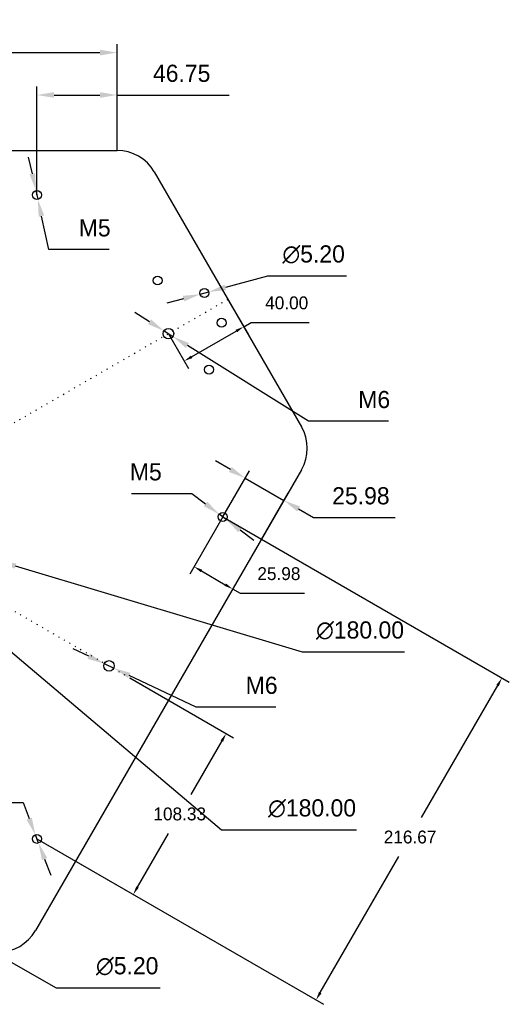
# Model space of a CAD drawing. Header units: millimetres. Extents: x -105 to 287, y 43 to 288.
# Tile 4 of 7: x 125 to 182, y 173 to 288. Entities that reach past the tile are written whole.
import ezdxf

# ---------------------------------------------------------------- set-up
doc = ezdxf.new("R2010")
doc.units = ezdxf.units.MM
doc.header["$PDSIZE"] = -1
doc.linetypes.add('DOT2', pattern=[0.635, 0, -0.635])
doc.dimstyles.new('ISO-25', dxfattribs={"dimtxt": 2.5, "dimasz": 2.5, "dimexe": 1.25, "dimexo": 0.625, "dimtad": 1, "dimtxsty": 'Standard', "dimcen": 2.5, "dimadec": 0, "dimazin": 0, "dimtfac": 1, "dimtmove": 0, "dimatfit": 3, "dimfxl": 0, "dimarcsym": 0})

# ---------------------------------------------------------------- blocks, each defined once
blk = doc.blocks.new('*D3')
at = {"color": 4, "lineweight": -2, "transparency": 16777216}
for p, q in [((74.72, 272.58), (74.72, 284.98)), ((136.75, 272.58), (136.75, 284.98)), ((76.72, 283.98), (134.75, 283.98))]:
    blk.add_line(p, q, dxfattribs=at)
at = {"color": 4, "transparency": 16777216}
for points in [[(76.72, 284.32), (76.72, 283.65), (74.72, 283.98)], [(134.75, 284.32), (134.75, 283.65), (136.75, 283.98)]]:
    blk.add_solid(points, dxfattribs=at)
at = {"layer": 'Defpoints', "color": 0, "transparency": 16777216}
for p in [(136.75, 283.98), (74.72, 272.58), (136.75, 272.58)]:
    blk.add_point(p, dxfattribs=at)
at = {"color": 4, "transparency": 16777216, "insert": (105.73, 286.51), "char_height": 2, "attachment_point": 5}
blk.add_mtext('310.17', dxfattribs=at)
blk = doc.blocks.new('*D6')
at = {"color": 4, "lineweight": -2, "transparency": 16777216}
blk.add_line((66.14, 266.69), (51.42, 266.69), dxfattribs=at)
for start, end in [(254.022, 345.978), (225.978, 240)]:
    blk.add_arc((71.83, 272.58), 8.19, start, end, dxfattribs=at)
at = {"color": 4, "transparency": 16777216}
for points in [[(79.45, 270.64), (80.11, 270.56), (80.02, 272.58)], [(69.45, 264.4), (69.71, 265.02), (67.73, 265.49)]]:
    blk.add_solid(points, dxfattribs=at)
at = {"layer": 'Defpoints', "color": 0, "transparency": 16777216}
for p in [(74.72, 272.58), (136.75, 272.58), (70.39, 270.08), (78.11, 267.32), (53.23, 240.36)]:
    blk.add_point(p, dxfattribs=at)
at = {"color": 4, "transparency": 16777216, "insert": (57.78, 269.22), "char_height": 2, "attachment_point": 5}
blk.add_mtext('120.00°', dxfattribs=at)
blk = doc.blocks.new('*D9')
at = {"color": 4, "lineweight": -2, "transparency": 16777216}
for p, q in [((90.46, 242.77), (88.93, 244.06)), ((91.99, 241.48), (119.48, 218.24)), ((148.92, 193.35), (121.01, 216.95)), ((164.65, 193.35), (148.92, 193.35))]:
    blk.add_line(p, q, dxfattribs=at)
at = {"color": 4, "transparency": 16777216}
for points in [[(90.68, 243.03), (90.25, 242.52), (91.99, 241.48)], [(121.22, 217.2), (120.79, 216.69), (119.48, 218.24)]]:
    blk.add_solid(points, dxfattribs=at)
at = {"layer": 'Defpoints', "color": 0, "transparency": 16777216}
for p in [(91.99, 241.48), (119.48, 218.24)]:
    blk.add_point(p, dxfattribs=at)
at = {"color": 4, "transparency": 16777216, "insert": (159.48, 195.88), "char_height": 2, "attachment_point": 5}
blk.add_mtext('∅180.00', dxfattribs=at)
blk = doc.blocks.new('*D10')
at = {"color": 4, "lineweight": -2, "transparency": 16777216}
for p, q in [((154.3, 257.93), (149.37, 256.61)), ((163.49, 257.93), (154.3, 257.93)), ((146.43, 255.82), (147.43, 256.09)), ((144.5, 255.3), (142.56, 254.79))]:
    blk.add_line(p, q, dxfattribs=at)
at = {"color": 4, "transparency": 16777216}
for points in [[(149.28, 256.93), (149.45, 256.28), (147.43, 256.09)], [(144.41, 255.63), (144.58, 254.98), (146.43, 255.82)]]:
    blk.add_solid(points, dxfattribs=at)
at = {"layer": 'Defpoints', "color": 0, "transparency": 16777216}
for p in [(147.43, 256.09), (146.43, 255.82)]:
    blk.add_point(p, dxfattribs=at)
at = {"color": 4, "transparency": 16777216, "insert": (159.66, 260.45), "char_height": 2, "attachment_point": 5}
blk.add_mtext('∅5.20', dxfattribs=at)
blk = doc.blocks.new('*D15')
at = {"color": 4, "lineweight": -2, "transparency": 16777216}
for p, q in [((133.45, 213.62), (131.64, 214.47)), ((135.26, 212.76), (136.36, 212.24)), ((145.95, 207.69), (138.17, 211.38)), ((155.26, 207.69), (145.95, 207.69))]:
    blk.add_line(p, q, dxfattribs=at)
at = {"color": 4, "transparency": 16777216}
for points in [[(133.59, 213.92), (133.31, 213.32), (135.26, 212.76)], [(138.31, 211.68), (138.02, 211.08), (136.36, 212.24)]]:
    blk.add_solid(points, dxfattribs=at)
at = {"layer": 'Defpoints', "color": 0, "transparency": 16777216}
for p in [(135.26, 212.76), (136.36, 212.24)]:
    blk.add_point(p, dxfattribs=at)
at = {"color": 4, "transparency": 16777216, "insert": (153.6, 210.22), "char_height": 2, "attachment_point": 5}
blk.add_mtext('M6', dxfattribs=at)
blk = doc.blocks.new('*D16')
at = {"color": 4, "lineweight": -2, "transparency": 16777216}
for p, q in [((140.52, 252.61), (138.83, 253.67)), ((142.22, 251.55), (143.25, 250.9)), ((159.07, 241.01), (144.95, 249.84)), ((168.38, 241.01), (159.07, 241.01))]:
    blk.add_line(p, q, dxfattribs=at)
at = {"color": 4, "transparency": 16777216}
for points in [[(140.7, 252.89), (140.35, 252.32), (142.22, 251.55)], [(145.12, 250.12), (144.77, 249.56), (143.25, 250.9)]]:
    blk.add_solid(points, dxfattribs=at)
at = {"layer": 'Defpoints', "color": 0, "transparency": 16777216}
for p in [(142.22, 251.55), (143.25, 250.9)]:
    blk.add_point(p, dxfattribs=at)
at = {"color": 4, "transparency": 16777216, "insert": (166.72, 243.53), "char_height": 2, "attachment_point": 5}
blk.add_mtext('M6', dxfattribs=at)
blk = doc.blocks.new('*D18')
at = {"color": 4, "lineweight": -2, "transparency": 16777216}
for p, q in [((109.54, 186.38), (107.8, 187.37)), ((111.28, 185.39), (112.19, 184.88)), ((129.7, 174.95), (113.93, 183.89)), ((141.76, 174.95), (129.7, 174.95))]:
    blk.add_line(p, q, dxfattribs=at)
at = {"color": 4, "transparency": 16777216}
for points in [[(109.71, 186.67), (109.38, 186.09), (111.28, 185.39)], [(114.09, 184.18), (113.76, 183.6), (112.19, 184.88)]]:
    blk.add_solid(points, dxfattribs=at)
at = {"layer": 'Defpoints', "color": 0, "transparency": 16777216}
for p in [(111.28, 185.39), (112.19, 184.88)]:
    blk.add_point(p, dxfattribs=at)
at = {"color": 4, "transparency": 16777216, "insert": (137.93, 177.48), "char_height": 2, "attachment_point": 5}
blk.add_mtext('∅5.20', dxfattribs=at)
blk = doc.blocks.new('*D30')
at = {"color": 4, "lineweight": -2, "transparency": 16777216}
for p, q in [((126.87, 269.85), (126.44, 271.81)), ((127.29, 267.9), (127.51, 266.88)), ((128.78, 261.02), (127.94, 264.93)), ((135.81, 261.02), (128.78, 261.02))]:
    blk.add_line(p, q, dxfattribs=at)
at = {"color": 4, "transparency": 16777216}
for points in [[(127.19, 269.92), (126.54, 269.78), (127.29, 267.9)], [(128.26, 265), (127.61, 264.86), (127.51, 266.88)]]:
    blk.add_solid(points, dxfattribs=at)
at = {"layer": 'Defpoints', "color": 0, "transparency": 16777216}
for p in [(127.29, 267.9), (127.51, 266.88)]:
    blk.add_point(p, dxfattribs=at)
at = {"color": 4, "transparency": 16777216, "insert": (134.14, 263.54), "char_height": 2, "attachment_point": 5}
blk.add_mtext('M5', dxfattribs=at)
blk = doc.blocks.new('*D31')
at = {"color": 4, "lineweight": -2, "transparency": 16777216}
for p, q in [((138.43, 232.58), (145.45, 232.58)), ((145.45, 232.58), (147.05, 231.37)), ((149.48, 229.55), (148.65, 230.17)), ((151.08, 228.35), (152.68, 227.15))]:
    blk.add_line(p, q, dxfattribs=at)
at = {"color": 4, "transparency": 16777216}
for points in [[(147.25, 231.64), (146.85, 231.11), (148.65, 230.17)], [(151.28, 228.61), (150.88, 228.08), (149.48, 229.55)]]:
    blk.add_solid(points, dxfattribs=at)
at = {"layer": 'Defpoints', "color": 0, "transparency": 16777216}
for p in [(148.65, 230.17), (149.48, 229.55)]:
    blk.add_point(p, dxfattribs=at)
at = {"color": 4, "transparency": 16777216, "insert": (140.1, 235.1), "char_height": 2, "attachment_point": 5}
blk.add_mtext('M5', dxfattribs=at)
blk = doc.blocks.new('*D32')
at = {"color": 4, "lineweight": -2, "transparency": 16777216}
for p, q in [((118.76, 196.56), (125.79, 196.56)), ((125.79, 196.56), (126.5, 194.69)), ((127.59, 191.85), (127.22, 192.82)), ((128.3, 189.98), (129.02, 188.11))]:
    blk.add_line(p, q, dxfattribs=at)
at = {"color": 4, "transparency": 16777216}
for points in [[(126.81, 194.81), (126.19, 194.57), (127.22, 192.82)], [(128.61, 190.1), (127.99, 189.86), (127.59, 191.85)]]:
    blk.add_solid(points, dxfattribs=at)
at = {"layer": 'Defpoints', "color": 0, "transparency": 16777216}
for p in [(127.22, 192.82), (127.59, 191.85)]:
    blk.add_point(p, dxfattribs=at)
at = {"color": 4, "transparency": 16777216, "insert": (120.43, 199.08), "char_height": 2, "attachment_point": 5}
blk.add_mtext('M5', dxfattribs=at)
blk = doc.blocks.new('*D36')
at = {"color": 4, "lineweight": -2, "transparency": 16777216}
for p, q in [((149.95, 235.39), (148.22, 236.39)), ((149.07, 229.86), (152.18, 235.25)), ((151.68, 234.39), (156.18, 231.79)), ((153.57, 227.26), (156.68, 232.65)), ((157.91, 230.79), (159.64, 229.79)), ((159.64, 229.79), (169.17, 229.79))]:
    blk.add_line(p, q, dxfattribs=at)
at = {"color": 4, "transparency": 16777216}
for points in [[(150.11, 235.67), (149.78, 235.1), (151.68, 234.39)], [(158.08, 231.08), (157.75, 230.5), (156.18, 231.79)]]:
    blk.add_solid(points, dxfattribs=at)
at = {"layer": 'Defpoints', "color": 0, "transparency": 16777216}
for p in [(156.18, 231.79), (149.07, 229.86), (153.57, 227.26)]:
    blk.add_point(p, dxfattribs=at)
at = {"color": 4, "transparency": 16777216, "insert": (165.17, 232.31), "char_height": 2, "attachment_point": 5}
blk.add_mtext('25.98', dxfattribs=at)
blk = doc.blocks.new('*D37')
at = {"color": 4, "lineweight": -2, "transparency": 16777216}
for p, q in [((127.4, 267.39), (127.4, 280.04)), ((136.75, 272.58), (136.75, 280.04)), ((129.4, 279.04), (134.75, 279.04)), ((136.75, 279.04), (149.8, 279.04))]:
    blk.add_line(p, q, dxfattribs=at)
at = {"color": 4, "transparency": 16777216}
for points in [[(129.4, 279.37), (129.4, 278.71), (127.4, 279.04)], [(134.75, 279.37), (134.75, 278.71), (136.75, 279.04)]]:
    blk.add_solid(points, dxfattribs=at)
at = {"layer": 'Defpoints', "color": 0, "transparency": 16777216}
for p in [(136.75, 279.04), (136.75, 272.58), (127.4, 267.39)]:
    blk.add_point(p, dxfattribs=at)
at = {"color": 4, "transparency": 16777216, "insert": (144.28, 281.56), "char_height": 2, "attachment_point": 5}
blk.add_mtext('46.75', dxfattribs=at)
blk = doc.blocks.new('*D39')
at = {"color": 4, "lineweight": -2, "transparency": 16777216}
for p, q in [((86.58, 235.6), (84.66, 236.17)), ((88.49, 235.02), (122.98, 224.7)), ((158.38, 214.1), (124.89, 224.12)), ((170.24, 214.1), (158.38, 214.1))]:
    blk.add_line(p, q, dxfattribs=at)
at = {"color": 4, "transparency": 16777216}
for points in [[(86.67, 235.92), (86.48, 235.28), (88.49, 235.02)], [(124.99, 224.44), (124.8, 223.81), (122.98, 224.7)]]:
    blk.add_solid(points, dxfattribs=at)
at = {"layer": 'Defpoints', "color": 0, "transparency": 16777216}
for p in [(88.49, 235.02), (122.98, 224.7)]:
    blk.add_point(p, dxfattribs=at)
at = {"color": 4, "transparency": 16777216, "insert": (165.07, 216.62), "char_height": 2, "attachment_point": 5}
blk.add_mtext('∅180.00', dxfattribs=at)
blk = doc.blocks.new('*D41')
at = {"color": 4, "lineweight": -2, "transparency": 16777216}
for p, q in [((149.07, 229.86), (182.47, 210.58)), ((181.1, 210.21), (172.21, 194.81)), ((127.4, 192.33), (160.8, 173.05)), ((160.44, 174.42), (169.59, 190.26))]:
    blk.add_line(p, q, dxfattribs=at)
at = {"color": 4, "transparency": 16777216}
for points in [[(180.96, 210.29), (181.25, 210.13), (181.6, 211.08)], [(160.29, 174.5), (160.58, 174.33), (159.94, 173.55)]]:
    blk.add_solid(points, dxfattribs=at)
at = {"layer": 'Defpoints', "color": 0, "transparency": 16777216}
for p in [(149.07, 229.86), (181.6, 211.08), (127.4, 192.33)]:
    blk.add_point(p, dxfattribs=at)
at = {"color": 4, "transparency": 16777216, "insert": (170.9, 192.54), "char_height": 1.5, "attachment_point": 5}
blk.add_mtext('216.67', dxfattribs=at)
blk = doc.blocks.new('*D42')
at = {"color": 4, "lineweight": -2, "transparency": 16777216}
for p, q in [((138.23, 211.1), (150.33, 204.11)), ((148.96, 203.75), (145.36, 197.51)), ((139.13, 186.72), (142.73, 192.96)), ((127.4, 192.33), (139.5, 185.35))]:
    blk.add_line(p, q, dxfattribs=at)
at = {"color": 4, "transparency": 16777216}
for points in [[(148.82, 203.83), (149.11, 203.66), (149.46, 204.61)], [(138.99, 186.8), (139.27, 186.63), (138.63, 185.85)]]:
    blk.add_solid(points, dxfattribs=at)
at = {"layer": 'Defpoints', "color": 0, "transparency": 16777216}
for p in [(138.23, 211.1), (149.46, 204.61), (127.4, 192.33)]:
    blk.add_point(p, dxfattribs=at)
at = {"color": 4, "transparency": 16777216, "insert": (144.05, 195.23), "char_height": 1.5, "attachment_point": 5}
blk.add_mtext('108.33', dxfattribs=at)
blk = doc.blocks.new('*D46')
at = {"color": 4, "lineweight": -2, "transparency": 16777216}
for p, q in [((149.07, 229.86), (145.22, 223.19)), ((153.57, 227.26), (149.72, 220.6)), ((146.59, 223.56), (149.35, 221.96)), ((150.22, 221.46), (151.09, 220.96)), ((151.09, 220.96), (158.61, 220.96))]:
    blk.add_line(p, q, dxfattribs=at)
at = {"color": 4, "transparency": 16777216}
for points in [[(146.67, 223.71), (146.5, 223.42), (145.72, 224.06)], [(149.44, 222.11), (149.27, 221.82), (150.22, 221.46)]]:
    blk.add_solid(points, dxfattribs=at)
at = {"layer": 'Defpoints', "color": 0, "transparency": 16777216}
for p in [(149.07, 229.86), (153.57, 227.26), (150.22, 221.46)]:
    blk.add_point(p, dxfattribs=at)
at = {"color": 4, "transparency": 16777216, "insert": (155.61, 223.24), "char_height": 1.5, "attachment_point": 5}
blk.add_mtext('25.98', dxfattribs=at)
blk = doc.blocks.new('*D47')
at = {"color": 4, "lineweight": -2, "transparency": 16777216}
for p, q in [((149.66, 255.22), (152.01, 251.16)), ((151.51, 252.03), (152.37, 252.53)), ((152.37, 252.53), (159.15, 252.53)), ((145.44, 248.53), (150.64, 251.53)), ((142.73, 251.22), (145.08, 247.16))]:
    blk.add_line(p, q, dxfattribs=at)
at = {"color": 4, "transparency": 16777216}
for points in [[(150.56, 251.67), (150.72, 251.38), (151.51, 252.03)], [(145.36, 248.67), (145.53, 248.38), (144.58, 248.03)]]:
    blk.add_solid(points, dxfattribs=at)
at = {"layer": 'Defpoints', "color": 0, "transparency": 16777216}
for p in [(149.66, 255.22), (151.51, 252.03), (142.73, 251.22)]:
    blk.add_point(p, dxfattribs=at)
at = {"color": 4, "transparency": 16777216, "insert": (156.52, 254.8), "char_height": 1.5, "attachment_point": 5}
blk.add_mtext('40.00', dxfattribs=at)

msp = doc.modelspace()

# ---------------------------------------------------------------- linework, layer by layer
for p, q in [((74.7173, 272.5848), (136.7523, 272.5848)), ((141.0824, 270.0848), (158.2436, 240.3607)), ((158.2436, 235.3607), (127.2262, 181.6368))]:
    msp.add_line(p, q)
at = {"linetype": 'DOT2'}
for p, q in [((61.8066, 255.2227), (142.7349, 208.4988)), ((68.7348, 208.4988), (149.663, 255.2227))]:
    msp.add_line(p, q, dxfattribs=at)
for centre, radius in [((127.4014, 267.3886), 0.52), ((141.4669, 257.4189), 0.52), ((146.931, 255.9548), 0.52), ((148.931, 252.4907), 0.52), ((142.7348, 251.2227), 0.61), ((147.4669, 247.0266), 0.52), ((149.0682, 229.8607), 0.52), ((135.8067, 212.4988), 0.61), ((127.4016, 192.333), 0.52)]:
    msp.add_circle(centre, radius)
for centre, start, end in [((136.7523, 267.5848), 30, 90), ((153.9135, 237.8607), 330, 30), ((122.896, 184.1368), 270, 330)]:
    msp.add_arc(centre, 5, start, end)

# ---------------------------------------------------------------- dimensions: what is measured, and where the dimension line sits
for base, p1, p2, picture, middle in [((136.75229, 283.9824), (74.71735, 272.58476), (136.75229, 272.58476), '*D3', (105.73482, 286.5064)), ((136.7523, 279.0396), (127.4014, 267.3886), (136.7523, 272.5848), '*D37', (144.2763, 281.5636))]:
    dim = msp.add_linear_dim(base=base, p1=p1, p2=p2, dimstyle='ISO-25', override={"dimtxt": 2, "dimasz": 2, "dimexe": 1, "dimexo": 0, "dimgap": 1.524, "dimtih": 1, "dimtoh": 1, "dimlfac": 5, "dimzin": 0, "dimdsep": 46, "dimclrd": 4, "dimclre": 4, "dimclrt": 4, "dimadec": 2, "dimtzin": 0})
    dim.commit()
    dim.dimension.update_dxf_attribs({"geometry": picture, "text_midpoint": middle})
dim = msp.add_angular_dim_2l(base=(78.1066, 267.3186), line1=((74.7173, 272.5848), (136.7523, 272.5848)), line2=((70.3872, 270.0848), (53.226, 240.3607)), dimstyle='ISO-25', override={"dimtxt": 2, "dimasz": 2, "dimexe": 1, "dimexo": 0, "dimgap": 1.524, "dimtih": 1, "dimtoh": 1, "dimlfac": 5, "dimzin": 0, "dimdsep": 46, "dimclrd": 4, "dimclre": 4, "dimclrt": 4, "dimadec": 2, "dimtzin": 0})
dim.commit()
dim.dimension.update_dxf_attribs({"geometry": '*D6', "text_midpoint": (57.7799, 269.2176)})
for p1, p2, text, picture, middle in [((127.2913, 267.8968), (127.5116, 266.8804), 'M5', '*D30', (134.1399, 261.0166)), ((142.2176, 251.5462), (143.252, 250.8992), 'M6', '*D16', (166.7171, 241.007)), ((149.4839, 229.5483), (148.6525, 230.173), 'M5', '*D31', (140.0971, 232.5756)), ((135.2554, 212.76), (136.3579, 212.2375), 'M6', '*D15', (153.5968, 207.6934)), ((127.5873, 191.8473), (127.2159, 192.8187), 'M5', '*D32', (120.4303, 196.555))]:
    dim = msp.add_diameter_dim_2p(p1=p1, p2=p2, text=text, dimstyle='ISO-25', override={"dimtxt": 2, "dimasz": 2, "dimexe": 1, "dimexo": 0, "dimgap": 1.524, "dimtih": 1, "dimtoh": 1, "dimlfac": 5, "dimzin": 0, "dimdsep": 46, "dimclrd": 4, "dimclre": 4, "dimclrt": 4, "dimadec": 2, "dimtzin": 0})
    dim.commit()
    dim.dimension.update_dxf_attribs({"geometry": picture, "text_midpoint": middle, "dimtype": 163})
for p1, p2, picture, middle in [((146.4286, 255.8205), (147.4333, 256.089), '*D10', (154.3042, 257.9253)), ((91.9889, 241.4819), (119.4807, 218.2396), '*D9', (159.4848, 193.3516)), ((88.491, 235.0231), (122.9787, 224.6984), '*D39', (165.0701, 214.1002)), ((111.2825, 185.3933), (112.1872, 184.8804), '*D18', (137.9274, 174.9532))]:
    dim = msp.add_diameter_dim_2p(p1=p1, p2=p2, dimstyle='ISO-25', override={"dimtxt": 2, "dimasz": 2, "dimexe": 1, "dimexo": 0, "dimgap": 1.524, "dimtih": 1, "dimtoh": 1, "dimlfac": 5, "dimzin": 0, "dimdsep": 46, "dimclrd": 4, "dimclre": 4, "dimclrt": 4, "dimadec": 2, "dimtzin": 0})
    dim.commit()
    dim.dimension.update_dxf_attribs({"geometry": picture, "text_midpoint": middle, "dimtype": 163})
for p1, p2, distance, override, picture, middle in [((142.7348, 251.2227), (149.663, 255.2227), -3.6883, {"dimtxt": 1.5, "dimasz": 1, "dimexe": 1, "dimexo": 0, "dimgap": 1.524, "dimtih": 1, "dimtoh": 1, "dimlfac": 5, "dimzin": 0, "dimdsep": 46, "dimclrd": 4, "dimclre": 4, "dimclrt": 4, "dimadec": 2, "dimtzin": 0}, '*D47', (156.5222, 254.8026)), ((149.0682, 229.8607), (153.5682, 227.2626), 5.2242, {"dimtxt": 2, "dimasz": 2, "dimexe": 1, "dimexo": 0, "dimgap": 1.524, "dimtih": 1, "dimtoh": 1, "dimlfac": 5, "dimzin": 0, "dimdsep": 46, "dimclrd": 4, "dimclre": 4, "dimclrt": 4, "dimadec": 2, "dimtzin": 0}, '*D36', (165.1684, 232.3109)), ((149.0682, 229.8607), (153.5682, 227.2626), -6.6973, {"dimtxt": 1.5, "dimasz": 1, "dimexe": 1, "dimexo": 0, "dimgap": 1.524, "dimtih": 1, "dimtoh": 1, "dimlfac": 5, "dimzin": 0, "dimdsep": 46, "dimclrd": 4, "dimclre": 4, "dimclrt": 4, "dimadec": 2, "dimtzin": 0}, '*D46', (155.6096, 223.2366)), ((127.4016, 192.333), (138.2349, 211.0968), -12.9655, {"dimtxt": 1.5, "dimasz": 1, "dimexe": 1, "dimexo": 0, "dimgap": 1.524, "dimtih": 1, "dimtoh": 1, "dimlfac": 5, "dimzin": 0, "dimdsep": 46, "dimclrd": 4, "dimclre": 4, "dimclrt": 4, "dimadec": 2, "dimtzin": 0}, '*D42', (144.0467, 195.2322))]:
    dim = msp.add_aligned_dim(p1=p1, p2=p2, distance=distance, dimstyle='ISO-25', override=override)
    dim.commit()
    dim.dimension.update_dxf_attribs({"geometry": picture, "text_midpoint": middle})
dim = msp.add_linear_dim(base=(181.602, 211.0773), p1=(127.4016, 192.333), p2=(149.0682, 229.8607), angle=60, dimstyle='ISO-25', override={"dimtxt": 1.5, "dimasz": 1, "dimexe": 1, "dimexo": 0, "dimgap": 1.524, "dimtih": 1, "dimtoh": 1, "dimlfac": 5, "dimzin": 0, "dimdsep": 46, "dimclrd": 4, "dimclre": 4, "dimclrt": 4, "dimadec": 2, "dimtzin": 0})
dim.commit()
dim.dimension.update_dxf_attribs({"geometry": '*D41', "text_midpoint": (170.8988, 192.5388), "dimtype": 161})

doc.saveas('drawing.dxf')
